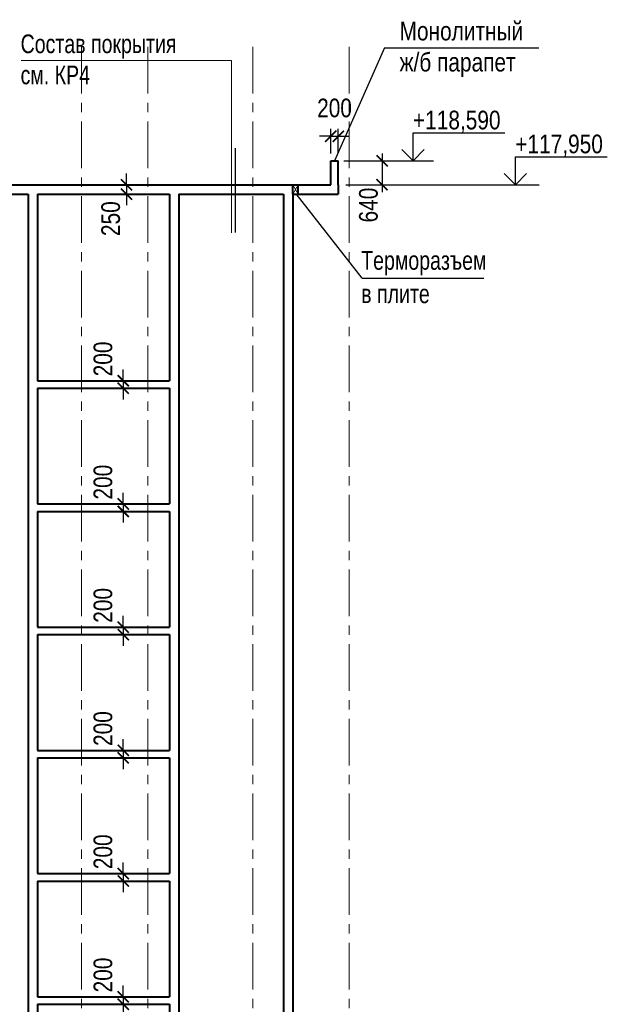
# Model space of a CAD drawing. Header units: millimetres. Extents: x 97781 to 184152, y -32246 to 145954.
# Tile 12 of 13: x 146046 to 161785, y 103354 to 129725. Entities that reach past the tile are written whole.
import ezdxf

# ---------------------------------------------------------------- set-up
doc = ezdxf.new("R2010")
doc.units = ezdxf.units.MM
doc.linetypes.add('CENTER', pattern=[2, 1.25, -0.25, 0.25, -0.25])
for name, color, linetype, lineweight in [('СК-040-С(тены)', 12, 'Continuous', 40), ('СК-050-П(литы перекрытия)', 5, 'Continuous', 40), ('СК-100-О(си)', 7, 'CENTER', 15), ('СК-110-О-РАЗМЕРЫ', 7, 'Continuous', 15), ('СК-400-Т(екст)', 7, 'Continuous', 20)]:
    doc.layers.add(name, color=color, linetype=linetype, lineweight=lineweight)
doc.layers.add('Т-ВЫНОСКИ.АР-061', color=7, linetype='Continuous')
doc.layers.add('текст', color=7, linetype='Continuous')
doc.styles.add('RUSS', font='arial.ttf', dxfattribs={"width": 0.8})
doc.styles.get("Standard").update_dxf_attribs({"font": 'arial.ttf'})
doc.dimstyles.new('100-200', dxfattribs={"dimscale": 0, "dimtxt": 500, "dimasz": 300, "dimexe": 200, "dimexo": 200, "dimgap": 200, "dimtad": 1, "dimdec": 0, "dimzin": 0, "dimdsep": 46, "dimtxsty": 'Standard', "dimblk": 'ARCHTICK', "dimcen": 0.096, "dimdle": 200, "dimclrd": 7, "dimclre": 7, "dimclrt": 256, "dimadec": 0, "dimazin": 0, "dimtfac": 1, "dimtdec": 0, "dimtmove": 2, "dimatfit": 3, "dimldrblk": 'OBLIQUE', "dimfxl": 1, "dimtolj": 1, "dimtzin": 0, "dimarcsym": 0})

# ---------------------------------------------------------------- blocks, each defined once
blk = doc.blocks.new('_ArchTick')
at = {"color": 0, "linetype": 'ByBlock', "const_width": 0.15}
blk.add_lwpolyline([(-0.5, -0.5), (0.5, 0.5)], dxfattribs=at)
blk = doc.blocks.new('*D101')
at = {"layer": 'Defpoints', "color": 0, "transparency": 16777216}
for p in [(147315, 125305), (147315, 125055), (148907, 125055)]:
    blk.add_point(p, dxfattribs=at)
at = {"layer": 'СК-110-О-РАЗМЕРЫ', "color": 7, "lineweight": -2, "transparency": 16777216}
for p, q in [((148907, 125305), (148907, 125605)), ((147515, 125305), (149107, 125305)), ((148907, 125305), (148907, 125055)), ((147515, 125055), (149107, 125055)), ((148907, 125055), (148907, 124755))]:
    blk.add_line(p, q, dxfattribs=at)
at = {"layer": 'СК-110-О-РАЗМЕРЫ', "color": 7, "lineweight": -2, "transparency": 16777216, "xscale": 300, "yscale": 300, "zscale": 300}
for p, rotation in [((148907, 125305), 270), ((148907, 125055), 90)]:
    blk.add_blockref('_ArchTick', p, dxfattribs=dict(at, rotation=rotation))
at = {"layer": 'СК-110-О-РАЗМЕРЫ', "transparency": 16777216, "insert": (148486, 124396), "char_height": 500, "attachment_point": 5, "rotation": 90, "style": 'RUSS'}
blk.add_mtext('\\A1;250', dxfattribs=at)
blk = doc.blocks.new('_Oblique')
at = {"color": 0, "linetype": 'ByBlock', "lineweight": -2}
blk.add_line((-0.5, -0.5), (0.5, 0.5), dxfattribs=at)
blk = doc.blocks.new('*D102')
at = {"layer": 'Defpoints', "color": 0, "transparency": 16777216}
for p in [(150059, 120055), (148820, 119855), (149479, 119855)]:
    blk.add_point(p, dxfattribs=at)
at = {"layer": 'СК-110-О-РАЗМЕРЫ', "color": 7, "lineweight": -2, "transparency": 16777216}
for p, q in [((148820, 120055), (148820, 120355)), ((149859, 120055), (148620, 120055)), ((148820, 120055), (148820, 119855)), ((149279, 119855), (148620, 119855)), ((148820, 119855), (148820, 119555))]:
    blk.add_line(p, q, dxfattribs=at)
at = {"layer": 'СК-110-О-РАЗМЕРЫ', "color": 7, "lineweight": -2, "transparency": 16777216, "xscale": 300, "yscale": 300, "zscale": 300}
for p, rotation in [((148820, 120055), 270), ((148820, 119855), 90)]:
    blk.add_blockref('_ArchTick', p, dxfattribs=dict(at, rotation=rotation))
at = {"layer": 'СК-110-О-РАЗМЕРЫ', "transparency": 16777216, "insert": (148278, 120639), "char_height": 500, "attachment_point": 5, "rotation": 90, "style": 'RUSS'}
blk.add_mtext('\\A1;200', dxfattribs=at)
blk = doc.blocks.new('*D104')
at = {"layer": 'Defpoints', "color": 0, "transparency": 16777216}
for p in [(150059, 116755), (148820, 116555), (149479, 116555)]:
    blk.add_point(p, dxfattribs=at)
at = {"layer": 'СК-110-О-РАЗМЕРЫ', "color": 7, "lineweight": -2, "transparency": 16777216}
for p, q in [((148820, 116755), (148820, 117055)), ((149859, 116755), (148620, 116755)), ((148820, 116755), (148820, 116555)), ((149279, 116555), (148620, 116555)), ((148820, 116555), (148820, 116255))]:
    blk.add_line(p, q, dxfattribs=at)
at = {"layer": 'СК-110-О-РАЗМЕРЫ', "color": 7, "lineweight": -2, "transparency": 16777216, "xscale": 300, "yscale": 300, "zscale": 300}
for p, rotation in [((148820, 116755), 270), ((148820, 116555), 90)]:
    blk.add_blockref('_ArchTick', p, dxfattribs=dict(at, rotation=rotation))
at = {"layer": 'СК-110-О-РАЗМЕРЫ', "transparency": 16777216, "insert": (148278, 117339), "char_height": 500, "attachment_point": 5, "rotation": 90, "style": 'RUSS'}
blk.add_mtext('\\A1;200', dxfattribs=at)
blk = doc.blocks.new('*D105')
at = {"layer": 'Defpoints', "color": 0, "transparency": 16777216}
for p in [(150059, 113455), (148820, 113255), (149479, 113255)]:
    blk.add_point(p, dxfattribs=at)
at = {"layer": 'СК-110-О-РАЗМЕРЫ', "color": 7, "lineweight": -2, "transparency": 16777216}
for p, q in [((148820, 113455), (148820, 113755)), ((149859, 113455), (148620, 113455)), ((148820, 113455), (148820, 113255)), ((149279, 113255), (148620, 113255)), ((148820, 113255), (148820, 112955))]:
    blk.add_line(p, q, dxfattribs=at)
at = {"layer": 'СК-110-О-РАЗМЕРЫ', "color": 7, "lineweight": -2, "transparency": 16777216, "xscale": 300, "yscale": 300, "zscale": 300}
for p, rotation in [((148820, 113455), 270), ((148820, 113255), 90)]:
    blk.add_blockref('_ArchTick', p, dxfattribs=dict(at, rotation=rotation))
at = {"layer": 'СК-110-О-РАЗМЕРЫ', "transparency": 16777216, "insert": (148278, 114039), "char_height": 500, "attachment_point": 5, "rotation": 90, "style": 'RUSS'}
blk.add_mtext('\\A1;200', dxfattribs=at)
blk = doc.blocks.new('*D106')
at = {"layer": 'Defpoints', "color": 0, "transparency": 16777216}
for p in [(150059, 110155), (148820, 109955), (149479, 109955)]:
    blk.add_point(p, dxfattribs=at)
at = {"layer": 'СК-110-О-РАЗМЕРЫ', "color": 7, "lineweight": -2, "transparency": 16777216}
for p, q in [((148820, 110155), (148820, 110455)), ((149859, 110155), (148620, 110155)), ((148820, 110155), (148820, 109955)), ((149279, 109955), (148620, 109955)), ((148820, 109955), (148820, 109655))]:
    blk.add_line(p, q, dxfattribs=at)
at = {"layer": 'СК-110-О-РАЗМЕРЫ', "color": 7, "lineweight": -2, "transparency": 16777216, "xscale": 300, "yscale": 300, "zscale": 300}
for p, rotation in [((148820, 110155), 270), ((148820, 109955), 90)]:
    blk.add_blockref('_ArchTick', p, dxfattribs=dict(at, rotation=rotation))
at = {"layer": 'СК-110-О-РАЗМЕРЫ', "transparency": 16777216, "insert": (148278, 110739), "char_height": 500, "attachment_point": 5, "rotation": 90, "style": 'RUSS'}
blk.add_mtext('\\A1;200', dxfattribs=at)
blk = doc.blocks.new('*D107')
at = {"layer": 'Defpoints', "color": 0, "transparency": 16777216}
for p in [(150059, 106855), (148820, 106655), (149479, 106655)]:
    blk.add_point(p, dxfattribs=at)
at = {"layer": 'СК-110-О-РАЗМЕРЫ', "color": 7, "lineweight": -2, "transparency": 16777216}
for p, q in [((148820, 106855), (148820, 107155)), ((149859, 106855), (148620, 106855)), ((148820, 106855), (148820, 106655)), ((149279, 106655), (148620, 106655)), ((148820, 106655), (148820, 106355))]:
    blk.add_line(p, q, dxfattribs=at)
at = {"layer": 'СК-110-О-РАЗМЕРЫ', "color": 7, "lineweight": -2, "transparency": 16777216, "xscale": 300, "yscale": 300, "zscale": 300}
for p, rotation in [((148820, 106855), 270), ((148820, 106655), 90)]:
    blk.add_blockref('_ArchTick', p, dxfattribs=dict(at, rotation=rotation))
at = {"layer": 'СК-110-О-РАЗМЕРЫ', "transparency": 16777216, "insert": (148278, 107439), "char_height": 500, "attachment_point": 5, "rotation": 90, "style": 'RUSS'}
blk.add_mtext('\\A1;200', dxfattribs=at)
blk = doc.blocks.new('*D108')
at = {"layer": 'Defpoints', "color": 0, "transparency": 16777216}
for p in [(150059, 103555), (148820, 103355), (149479, 103355)]:
    blk.add_point(p, dxfattribs=at)
at = {"layer": 'СК-110-О-РАЗМЕРЫ', "color": 7, "lineweight": -2, "transparency": 16777216}
for p, q in [((148820, 103555), (148820, 103855)), ((149859, 103555), (148620, 103555)), ((148820, 103555), (148820, 103355)), ((149279, 103355), (148620, 103355)), ((148820, 103355), (148820, 103055))]:
    blk.add_line(p, q, dxfattribs=at)
at = {"layer": 'СК-110-О-РАЗМЕРЫ', "color": 7, "lineweight": -2, "transparency": 16777216, "xscale": 300, "yscale": 300, "zscale": 300}
for p, rotation in [((148820, 103555), 270), ((148820, 103355), 90)]:
    blk.add_blockref('_ArchTick', p, dxfattribs=dict(at, rotation=rotation))
at = {"layer": 'СК-110-О-РАЗМЕРЫ', "transparency": 16777216, "insert": (148278, 104139), "char_height": 500, "attachment_point": 5, "rotation": 90, "style": 'RUSS'}
blk.add_mtext('\\A1;200', dxfattribs=at)
blk = doc.blocks.new('*D167')
at = {"layer": 'Defpoints', "color": 0, "transparency": 16777216}
for p in [(154579, 125945), (154579, 125305), (155752, 125305)]:
    blk.add_point(p, dxfattribs=at)
at = {"layer": 'СК-110-О-РАЗМЕРЫ', "color": 7, "lineweight": -2, "transparency": 16777216}
for p, q in [((155752, 126145), (155752, 125105)), ((154779, 125945), (155952, 125945)), ((154779, 125305), (155952, 125305))]:
    blk.add_line(p, q, dxfattribs=at)
at = {"layer": 'СК-110-О-РАЗМЕРЫ', "color": 7, "lineweight": -2, "transparency": 16777216, "xscale": 300, "yscale": 300, "zscale": 300}
for p, rotation in [((155752, 125945), 90), ((155752, 125305), 270)]:
    blk.add_blockref('_ArchTick', p, dxfattribs=dict(at, rotation=rotation))
at = {"layer": 'СК-110-О-РАЗМЕРЫ', "transparency": 16777216, "insert": (155389, 124760), "char_height": 500, "attachment_point": 5, "rotation": 90, "style": 'RUSS'}
blk.add_mtext('\\A1;640', dxfattribs=at)
blk = doc.blocks.new('*D172')
at = {"layer": 'Defpoints', "color": 0, "transparency": 16777216}
for p in [(154579, 126602), (154379, 125945), (154579, 125945)]:
    blk.add_point(p, dxfattribs=at)
at = {"layer": 'СК-110-О-РАЗМЕРЫ', "color": 7, "lineweight": -2, "transparency": 16777216}
for p, q in [((154379, 126602), (154079, 126602)), ((154379, 126145), (154379, 126802)), ((154379, 126602), (154579, 126602)), ((154579, 126145), (154579, 126802)), ((154579, 126602), (154879, 126602))]:
    blk.add_line(p, q, dxfattribs=at)
at = {"layer": 'СК-110-О-РАЗМЕРЫ', "color": 7, "lineweight": -2, "transparency": 16777216, "xscale": 300, "yscale": 300, "zscale": 300}
blk.add_blockref('_ArchTick', (154379, 126602), dxfattribs=at)
at = {"layer": 'СК-110-О-РАЗМЕРЫ', "color": 7, "lineweight": -2, "transparency": 16777216, "xscale": 300, "yscale": 300, "zscale": 300, "rotation": 180}
blk.add_blockref('_ArchTick', (154579, 126602), dxfattribs=at)
at = {"layer": 'СК-110-О-РАЗМЕРЫ', "transparency": 16777216, "insert": (154479, 127358), "char_height": 500, "attachment_point": 5, "style": 'RUSS'}
blk.add_mtext('\\A1;200', dxfattribs=at)

msp = doc.modelspace()

# ---------------------------------------------------------------- linework, layer by layer
at = {"layer": 'СК-040-С(тены)'}
for p, q in [((146269.5, 125054.5), (146269.5, 2558.3)), ((146519.5, 125054.5), (146519.5, 120054.5)), ((150059.5, 125054.5), (150059.5, 120054.5)), ((150309.5, 125054.5), (150309.5, 2558.3)), ((153109.1, 125054.5), (153109.1, 2558.3)), ((153359.1, 125054.5), (153359.1, 10138.3)), ((146519.5, 119854.5), (146519.5, 116754.5)), ((150059.5, 119854.5), (150059.5, 116754.5)), ((146519.5, 116554.5), (146519.5, 113454.5)), ((150059.5, 116554.5), (150059.5, 113454.5)), ((146519.5, 113254.5), (146519.5, 110154.5)), ((150059.5, 113254.5), (150059.5, 110154.5)), ((146519.5, 109954.5), (146519.5, 106854.5)), ((150059.5, 109954.5), (150059.5, 106854.5)), ((146519.5, 106654.5), (146519.5, 103554.5)), ((150059.5, 106654.5), (150059.5, 103554.5)), ((146519.5, 103354.5), (146519.5, 100254.5)), ((150059.5, 103354.5), (150059.5, 100254.5))]:
    msp.add_line(p, q, dxfattribs=at)
at = {"layer": 'СК-050-П(литы перекрытия)', "color": 5}
for p, q in [((154379.1, 125304.5), (154379.1, 125944.5)), ((154379.1, 125944.5), (154579.1, 125944.5)), ((154579.1, 125304.5), (154579.1, 125944.5)), ((144129.4, 125304.5), (154379.1, 125304.5)), ((153359.1, 125054.5), (153359.1, 125304.5)), ((153509.1, 125054.5), (153509.1, 125304.5)), ((154579.1, 125304.5), (154579.1, 125054.5)), ((144379.4, 125054.5), (146269.5, 125054.5)), ((146519.5, 125054.5), (150059.5, 125054.5)), ((150309.5, 125054.5), (153109.1, 125054.5)), ((153359.1, 125054.5), (154579.1, 125054.5)), ((146519.5, 120054.5), (150059.5, 120054.5)), ((146519.5, 119854.5), (150059.5, 119854.5)), ((146519.5, 116754.5), (150059.5, 116754.5)), ((146519.5, 116554.5), (150059.5, 116554.5)), ((146519.5, 113454.5), (150059.5, 113454.5)), ((146519.5, 113254.5), (150059.5, 113254.5)), ((146519.5, 110154.5), (150059.5, 110154.5)), ((146519.5, 109954.5), (150059.5, 109954.5)), ((146519.5, 106854.5), (150059.5, 106854.5)), ((146519.5, 106654.5), (150059.5, 106654.5)), ((146519.5, 103554.5), (150059.5, 103554.5)), ((146519.5, 103354.5), (150059.5, 103354.5))]:
    msp.add_line(p, q, dxfattribs=at)
at = {"layer": 'СК-100-О(си)', "color": 2, "linetype": 'CENTER', "ltscale": 1000}
for p, q in [((147704.5, 129002.2), (147704.5, -7360.1)), ((149479.5, 129002.2), (149479.5, -7360.1)), ((152289.5, 129002.2), (152289.5, -7360.1)), ((154869.5, 129002.2), (154869.5, -7360.1))]:
    msp.add_line(p, q, dxfattribs=at)
at = {"layer": 'СК-400-Т(екст)'}
msp.add_line((146087.1, 128631.7), (151715.7, 128631.7), dxfattribs=at)
at = {"layer": 'Т-ВЫНОСКИ.АР-061', "color": 7, "linetype": 'Continuous', "lineweight": 5}
for p, q in [((151715.7, 124017.1), (151715.7, 128631.7)), ((153359.1, 125054.5), (153509.1, 125304.5)), ((153509.1, 125054.5), (153359.1, 125304.5))]:
    msp.add_line(p, q, dxfattribs=at)
at = {"layer": 'Т-ВЫНОСКИ.АР-061', "color": 7, "linetype": 'Continuous', "lineweight": 30}
msp.add_line((151821.4, 126285.5), (151821.4, 124023), dxfattribs=at)
at = {"layer": 'текст'}
for p, q in [((155820.4, 128975.6), (154479.1, 125944.5)), ((155820.4, 128975.6), (159946.8, 128975.6)), ((156584.1, 125944.5), (156584.1, 126694.5)), ((156584.1, 126694.5), (159044.3, 126694.5)), ((156284.1, 126244.5), (156584.1, 125944.5)), ((156584.1, 125944.5), (156884.1, 126244.5)), ((159325, 125304.5), (159325, 126054.5)), ((159325, 126054.5), (161785.2, 126054.5)), ((154725.2, 125944.5), (157130.3, 125944.5)), ((159025, 125604.5), (159325, 125304.5)), ((159325, 125304.5), (159625, 125604.5)), ((154868.1, 125304.5), (159957.9, 125304.5)), ((155222.5, 122805.1), (153454.1, 125058.2)), ((155222.5, 122805.1), (158476.6, 122805.1))]:
    msp.add_line(p, q, dxfattribs=at)

# ---------------------------------------------------------------- texts
at = {"layer": 'СК-400-Т(екст)', "color": 6, "style": 'RUSS', "width": 0.8}
for s, p in [('+118,590', (156579.8, 126787.3)), ('+117,950', (159320.7, 126147.3))]:
    msp.add_text(s, height=500, dxfattribs=at).set_placement(p)
at = {"layer": 'СК-400-Т(екст)', "color": 7, "style": 'RUSS', "width": 0.75}
for s, p in [('Терморазъем', (155192.8, 123027.8)), ('в плите', (155192.8, 122134.3))]:
    msp.add_text(s, height=500, dxfattribs=at).set_placement(p)
at = {"layer": 'СК-400-Т(екст)', "color": 7, "insert": (156221.1, 129671.2), "char_height": 500, "attachment_point": 1, "style": 'RUSS'}
msp.add_mtext('Монолитный \\Pж/б парапет', dxfattribs=at)
at = {"layer": 'СК-400-Т(екст)', "color": 7, "insert": (146070.6, 129328.9), "char_height": 500, "width": 8589.498, "attachment_point": 1, "style": 'RUSS'}
msp.add_mtext('{\\W0.75;Состав покрытия\\Pсм. КР4}', dxfattribs=at)

# ---------------------------------------------------------------- dimensions: what is measured, and where the dimension line sits
at = {"layer": 'СК-110-О-РАЗМЕРЫ'}
dim = msp.add_linear_dim(base=(154579.1, 126602.5), p1=(154379.1, 125944.5), p2=(154579.1, 125944.5), dimstyle='100-200', override={"dimscale": 1, "dimtxsty": 'RUSS'}, dxfattribs=at)
dim.commit()
dim.dimension.update_dxf_attribs({"geometry": '*D172', "text_midpoint": (154479.1, 127357.8)})
for base, p1, p2, picture, middle in [((155751.5, 125304.5), (154579.1, 125944.5), (154579.1, 125304.5), '*D167', (155389.2, 124760)), ((148906.9, 125054.5), (147314.8, 125304.5), (147314.8, 125054.5), '*D101', (148485.6, 124395.5)), ((148819.7, 119854.5), (150059.5, 120054.5), (149479.5, 119854.5), '*D102', (148277.6, 120638.6)), ((148819.7, 116554.5), (150059.5, 116754.5), (149479.5, 116554.5), '*D104', (148277.6, 117338.6)), ((148819.7, 113254.5), (150059.5, 113454.5), (149479.5, 113254.5), '*D105', (148277.6, 114038.6)), ((148819.7, 109954.5), (150059.5, 110154.5), (149479.5, 109954.5), '*D106', (148277.6, 110738.6)), ((148819.7, 106654.5), (150059.5, 106854.5), (149479.5, 106654.5), '*D107', (148277.6, 107438.6)), ((148819.7, 103354.5), (150059.5, 103554.5), (149479.5, 103354.5), '*D108', (148277.6, 104138.6))]:
    dim = msp.add_linear_dim(base=base, p1=p1, p2=p2, angle=90, dimstyle='100-200', override={"dimscale": 1, "dimtxsty": 'RUSS'}, dxfattribs=at)
    dim.commit()
    dim.dimension.update_dxf_attribs({"geometry": picture, "text_midpoint": middle, "dimtype": 160})

doc.saveas('drawing.dxf')
